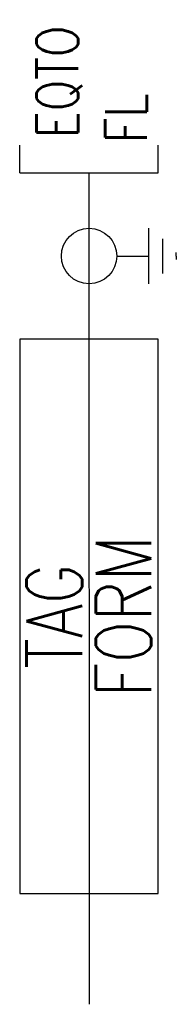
# Model space of a CAD drawing. Header units: millimetres. Extents: x 9 to 14.6, y -25.7 to 9.8.
import ezdxf
from ezdxf.enums import TextEntityAlignment as Align

# ---------------------------------------------------------------- set-up
doc = ezdxf.new("R2010")
doc.units = ezdxf.units.MM
doc.header["$MEASUREMENT"] = 0
doc.layers.get('0').update_dxf_attribs({"linetype": 'CONTINUOUS'})
doc.styles.add('REGUA60', font='romans.shx', dxfattribs={"oblique": 15, "height": 1.5})
doc.styles.add('REGUA60C', font='romans.shx', dxfattribs={"width": 0.8, "oblique": 15, "height": 1.5})
doc.styles.add('REGUA80C', font='romans.shx', dxfattribs={"width": 0.8, "oblique": 15, "height": 2})

msp = doc.modelspace()

# ---------------------------------------------------------------- linework, layer by layer
at = {"color": 7}
for p, q in [((8.962, 4.288), (8.962, 5.288)), ((13.962, 4.288), (13.962, 5.288)), ((8.962, 4.288), (13.962, 4.288))]:
    msp.add_line(p, q, dxfattribs=at)
at = {"color": 7, "linetype": 'Continuous'}
for p, q in [((11.461, 4.288), (11.467, -25.71)), ((13.614, 2.288), (13.614, 0.288)), ((14.114, 1.913), (14.114, 0.663)), ((12.467, 1.288), (13.614, 1.288)), ((14.614, 1.288), (14.614, 1.413)), ((14.614, 1.288), (14.614, 1.163))]:
    msp.add_line(p, q, dxfattribs=at)
at = {"color": 7}
msp.add_lwpolyline([(8.962, -21.712), (13.962, -21.712), (13.962, -1.712), (8.962, -1.712)], close=True, dxfattribs=at)
at = {"color": 7, "linetype": 'Continuous'}
msp.add_circle((11.467, 1.288), 1, dxfattribs=at)

# ---------------------------------------------------------------- texts
at = {"color": 4, "width": 0.8}
for tag, style, p in [('EQTO', 'REGUA60', (10.319, 5.536)), ('FL', 'REGUA60C', (12.799, 5.355))]:
    msp.add_attdef(tag, text='', height=1.5, rotation=90, dxfattribs=dict(at, style=style)).set_placement(p, align=Align.MIDDLE_LEFT)
for tag, style, p in [('FORM', 'REGUA60', (12.712, -11.712)), ('TAG', 'REGUA80C', (10.212, -11.712))]:
    msp.add_attdef(tag, text='', height=2, rotation=90, dxfattribs=dict(at, style=style)).set_placement(p, align=Align.MIDDLE_CENTER)

doc.saveas('drawing.dxf')
